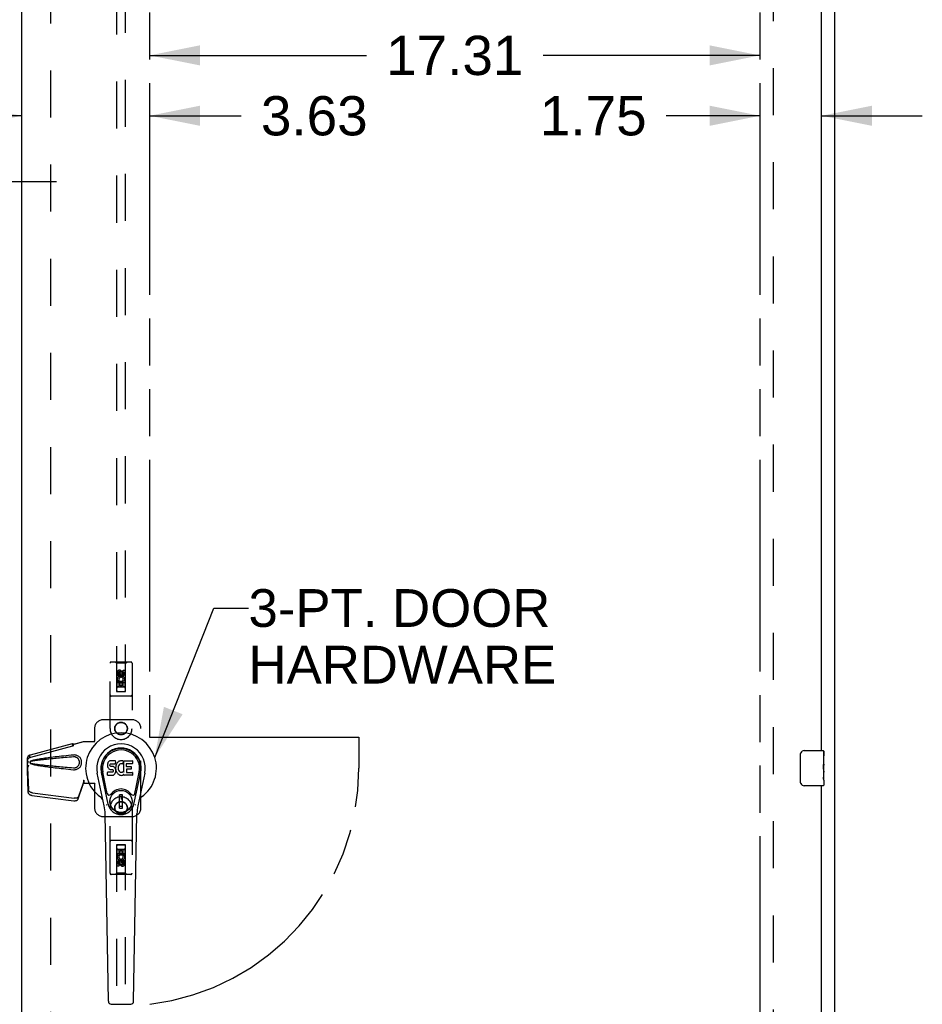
# Model space of a CAD drawing. Header units: inches. Extents: x 0 to 243, y 0 to 157.
# Tile 10 of 17: x 78 to 104, y 74 to 102. Entities that reach past the tile are written whole.
import ezdxf

# ---------------------------------------------------------------- set-up
doc = ezdxf.new("R2010")
doc.units = ezdxf.units.IN
doc.header["$LTSCALE"] = 13.357143
doc.header["$MEASUREMENT"] = 0
doc.linetypes.add('HIDDEN', pattern=[0.2, 0.1, -0.1])
doc.linetypes.add('PHANTOM', pattern=[0.8, 0.45, -0.05, 0.1, -0.05, 0.1, -0.05])
doc.layers.get('0').update_dxf_attribs({"linetype": 'CONTINUOUS'})
for name, color, linetype in [('02___PRT_ALL_AXES', 7, 'CONTINUOUS'), ('AVAILABLE_DOOR_SPACE', 7, 'CONTINUOUS'), ('DEFAULT_2', 8, 'HIDDEN'), ('DIMENSIONS', 7, 'CONTINUOUS')]:
    doc.layers.add(name, color=color, linetype=linetype)
doc.styles.get("Standard").update_dxf_attribs({"font": 'arial.ttf'})
doc.dimstyles.new('DIMSTYLE_2', dxfattribs={"dimtxt": 1.114286, "dimasz": 1.428571, "dimexe": 0.09, "dimexo": 0.07, "dimgap": 0.039, "dimtad": 0, "dimtih": 1, "dimtoh": 1, "dimzin": 4, "dimdsep": 46, "dimtxsty": 'Standard', "dimblk": '_FILLED', "dimblk1": '_FILLED', "dimblk2": '_FILLED', "dimcen": 0.09, "dimazin": 1, "dimtfac": 1, "dimtdec": 3, "dimtofl": 0, "dimtmove": 0, "dimatfit": 3, "dimldrblk": '_FILLED', "dimfxl": 1, "dimtolj": 1, "dimtzin": 4, "dimarcsym": 0})
doc.dimstyles.get("Standard").update_dxf_attribs({"dimtxt": 1.214286, "dimasz": 1.428571, "dimexe": 0.09, "dimexo": 0.07, "dimgap": 0.09, "dimtad": 0, "dimtih": 1, "dimtoh": 1, "dimdec": 3, "dimzin": 4, "dimdsep": 46, "dimtxsty": 'Standard', "dimblk": '_FILLED', "dimblk1": '_FILLED', "dimblk2": '_FILLED', "dimcen": 0.09, "dimadec": 3, "dimazin": 1, "dimtp": 0.001, "dimtm": 0.001, "dimtfac": 1, "dimtdec": 3, "dimtofl": 0, "dimtmove": 0, "dimatfit": 3, "dimldrblk": '_FILLED', "dimfxl": 1, "dimtolj": 1, "dimtzin": 4, "dimarcsym": 0})

# ---------------------------------------------------------------- blocks, each defined once
blk = doc.blocks.new('_FILLED')
at = {"color": 0, "linetype": 'ByBlock'}
blk.add_solid([(0, 0), (-1, 0.2), (-1, -0.2)], dxfattribs=at)
blk = doc.blocks.new('*D11')
at = {"layer": 'DIMENSIONS', "color": 2, "linetype": 'Continuous'}
for p, q in [((81.598, 100.79), (87.751, 100.79)), ((98.911, 100.79), (92.759, 100.79))]:
    blk.add_line(p, q, dxfattribs=at)
at = {"layer": 'DIMENSIONS', "color": 2, "linetype": 'Continuous', "xscale": 1.4285714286, "yscale": 1.4285714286, "zscale": 1.4285714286, "rotation": 180}
blk.add_blockref('_FILLED', (81.598, 100.79), dxfattribs=at)
at = {"layer": 'DIMENSIONS', "color": 2, "linetype": 'Continuous', "xscale": 1.4285714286, "yscale": 1.4285714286, "zscale": 1.4285714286}
blk.add_blockref('_FILLED', (98.911, 100.79), dxfattribs=at)
at = {"layer": 'DIMENSIONS', "color": 2, "linetype": 'Continuous', "insert": (90.255, 101.347), "char_height": 1.1143, "width": 3.89379, "attachment_point": 2, "line_spacing_factor": 0.9}
blk.add_mtext('17.31', dxfattribs=at)
blk = doc.blocks.new('*D12')
at = {"layer": 'DIMENSIONS', "color": 2, "linetype": 'Continuous'}
for p, q in [((98.911, 99.077), (96.255, 99.077)), ((100.661, 99.077), (103.518, 99.077))]:
    blk.add_line(p, q, dxfattribs=at)
at = {"layer": 'DIMENSIONS', "color": 2, "linetype": 'Continuous', "xscale": 1.4285714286, "yscale": 1.4285714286, "zscale": 1.4285714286}
blk.add_blockref('_FILLED', (98.911, 99.077), dxfattribs=at)
at = {"layer": 'DIMENSIONS', "color": 2, "linetype": 'Continuous', "xscale": 1.4285714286, "yscale": 1.4285714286, "zscale": 1.4285714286, "rotation": 180}
blk.add_blockref('_FILLED', (100.661, 99.077), dxfattribs=at)
at = {"layer": 'DIMENSIONS', "color": 2, "linetype": 'Continuous', "insert": (95.698, 99.634), "char_height": 1.1143, "width": 3.02804, "attachment_point": 3, "line_spacing_factor": 0.9}
blk.add_mtext('1.75', dxfattribs=at)
blk = doc.blocks.new('*D13')
at = {"layer": 'DIMENSIONS', "color": 2, "linetype": 'Continuous'}
for p, q in [((77.973, 99.077), (75.116, 99.077)), ((81.598, 99.077), (84.197, 99.077))]:
    blk.add_line(p, q, dxfattribs=at)
at = {"layer": 'DIMENSIONS', "color": 2, "linetype": 'Continuous', "xscale": 1.4285714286, "yscale": 1.4285714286, "zscale": 1.4285714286}
blk.add_blockref('_FILLED', (77.973, 99.077), dxfattribs=at)
at = {"layer": 'DIMENSIONS', "color": 2, "linetype": 'Continuous', "xscale": 1.4285714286, "yscale": 1.4285714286, "zscale": 1.4285714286, "rotation": 180}
blk.add_blockref('_FILLED', (81.598, 99.077), dxfattribs=at)
at = {"layer": 'DIMENSIONS', "color": 2, "linetype": 'Continuous', "insert": (84.754, 99.634), "char_height": 1.1143, "width": 3.02804, "attachment_point": 1, "line_spacing_factor": 0.9}
blk.add_mtext('3.63', dxfattribs=at)
blk = doc.blocks.new('*D14')
at = {"layer": 'DIMENSIONS', "color": 2, "linetype": 'Continuous'}
for p, q in [((72.473, 97.211), (70.157, 97.211)), ((76.098, 97.211), (78.956, 97.211))]:
    blk.add_line(p, q, dxfattribs=at)
at = {"layer": 'DIMENSIONS', "color": 2, "linetype": 'Continuous', "xscale": 1.4285714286, "yscale": 1.4285714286, "zscale": 1.4285714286}
blk.add_blockref('_FILLED', (72.473, 97.211), dxfattribs=at)
at = {"layer": 'DIMENSIONS', "color": 2, "linetype": 'Continuous', "xscale": 1.4285714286, "yscale": 1.4285714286, "zscale": 1.4285714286, "rotation": 180}
blk.add_blockref('_FILLED', (76.098, 97.211), dxfattribs=at)
at = {"layer": 'DIMENSIONS', "color": 2, "linetype": 'Continuous', "insert": (69.6, 97.768), "char_height": 1.1143, "width": 3.02804, "attachment_point": 3, "line_spacing_factor": 0.9}
blk.add_mtext('3.63', dxfattribs=at)

msp = doc.modelspace()

# ---------------------------------------------------------------- linework, layer by layer
at = {"color": 3, "linetype": 'Continuous'}
for p, q in [((101.036, 42.668), (101.036, 114.46)), ((77.973, 49.418), (77.973, 111.71)), ((100.661, 81.064), (100.661, 106.314)), ((100.661, 54.814), (100.661, 80.064))]:
    msp.add_line(p, q, dxfattribs=at)
at = {"color": 7, "linetype": 'Continuous'}
for p, q in [((100.166, 81.064), (100.706, 81.064)), ((100.721, 81.049), (100.721, 80.91)), ((80.438, 80.752), (80.43, 80.744)), ((80.448, 80.758), (80.438, 80.752)), ((80.469, 80.768), (80.448, 80.758)), ((80.493, 80.775), (80.469, 80.768)), ((80.632, 80.775), (80.493, 80.775)), ((80.634, 80.733), (80.632, 80.775)), ((80.728, 80.758), (80.71, 80.745)), ((80.749, 80.767), (80.728, 80.758)), ((80.771, 80.772), (80.749, 80.767)), ((80.793, 80.774), (80.771, 80.772)), ((80.815, 80.773), (80.793, 80.774)), ((80.826, 80.772), (80.815, 80.773)), ((80.837, 80.768), (80.826, 80.772)), ((80.857, 80.751), (80.831, 80.683)), ((80.856, 80.756), (80.837, 80.768)), ((80.866, 80.773), (81.103, 80.773)), ((80.866, 80.448), (80.866, 80.773)), ((81.107, 80.769), (81.107, 80.694)), ((100.066, 80.164), (100.066, 80.964)), ((80.402, 80.678), (80.4, 80.655)), ((80.4, 80.655), (80.401, 80.631)), ((80.401, 80.631), (80.405, 80.607)), ((80.407, 80.702), (80.402, 80.678)), ((80.405, 80.607), (80.413, 80.585)), ((80.416, 80.724), (80.407, 80.702)), ((80.413, 80.585), (80.426, 80.565)), ((80.43, 80.744), (80.416, 80.724)), ((80.426, 80.565), (80.442, 80.547)), ((80.442, 80.547), (80.462, 80.534)), ((80.462, 80.534), (80.473, 80.53)), ((80.471, 80.643), (80.472, 80.658)), ((80.472, 80.635), (80.471, 80.643)), ((80.472, 80.658), (80.474, 80.673)), ((80.474, 80.628), (80.472, 80.635)), ((80.473, 80.53), (80.485, 80.528)), ((80.474, 80.673), (80.477, 80.68)), ((80.478, 80.622), (80.474, 80.628)), ((80.477, 80.68), (80.483, 80.684)), ((80.485, 80.618), (80.478, 80.622)), ((80.483, 80.684), (80.497, 80.689)), ((80.499, 80.614), (80.485, 80.618)), ((80.485, 80.528), (80.532, 80.528)), ((80.497, 80.689), (80.512, 80.69)), ((80.523, 80.614), (80.499, 80.614)), ((80.512, 80.69), (80.625, 80.69)), ((80.547, 80.613), (80.523, 80.614)), ((80.532, 80.528), (80.54, 80.527)), ((80.54, 80.527), (80.547, 80.525)), ((80.57, 80.608), (80.547, 80.613)), ((80.547, 80.525), (80.553, 80.52)), ((80.553, 80.52), (80.558, 80.514)), ((80.563, 80.471), (80.554, 80.459)), ((80.558, 80.514), (80.564, 80.5)), ((80.566, 80.478), (80.563, 80.471)), ((80.564, 80.5), (80.567, 80.485)), ((80.567, 80.485), (80.566, 80.478)), ((80.581, 80.603), (80.57, 80.608)), ((80.591, 80.596), (80.581, 80.603)), ((80.608, 80.58), (80.591, 80.596)), ((80.622, 80.56), (80.608, 80.58)), ((80.631, 80.537), (80.622, 80.56)), ((80.625, 80.69), (80.63, 80.691)), ((80.63, 80.691), (80.632, 80.696)), ((80.637, 80.514), (80.631, 80.537)), ((80.632, 80.696), (80.633, 80.709)), ((80.637, 80.611), (80.632, 80.567)), ((80.632, 80.567), (80.633, 80.545)), ((80.633, 80.709), (80.634, 80.733)), ((80.633, 80.545), (80.636, 80.523)), ((80.636, 80.523), (80.641, 80.501)), ((80.641, 80.633), (80.637, 80.611)), ((80.64, 80.49), (80.637, 80.514)), ((80.638, 80.466), (80.64, 80.49)), ((80.647, 80.655), (80.641, 80.633)), ((80.641, 80.501), (80.648, 80.48)), ((80.655, 80.675), (80.647, 80.655)), ((80.648, 80.48), (80.669, 80.44)), ((80.666, 80.695), (80.655, 80.675)), ((80.679, 80.713), (80.666, 80.695)), ((80.694, 80.73), (80.679, 80.713)), ((80.71, 80.745), (80.694, 80.73)), ((80.702, 80.583), (80.701, 80.556)), ((80.701, 80.556), (80.703, 80.543)), ((80.705, 80.609), (80.702, 80.583)), ((80.703, 80.543), (80.706, 80.53)), ((80.709, 80.622), (80.705, 80.609)), ((80.706, 80.53), (80.716, 80.505)), ((80.715, 80.634), (80.709, 80.622)), ((80.729, 80.657), (80.715, 80.634)), ((80.716, 80.505), (80.729, 80.482)), ((80.737, 80.667), (80.729, 80.657)), ((80.729, 80.482), (80.738, 80.472)), ((80.748, 80.675), (80.737, 80.667)), ((80.738, 80.472), (80.748, 80.463)), ((80.773, 80.685), (80.748, 80.675)), ((80.786, 80.689), (80.773, 80.685)), ((80.799, 80.689), (80.786, 80.689)), ((80.812, 80.685), (80.799, 80.689)), ((80.825, 80.681), (80.812, 80.685)), ((80.936, 80.686), (80.936, 80.618)), ((80.937, 80.527), (80.937, 80.449)), ((81.103, 80.69), (80.94, 80.69)), ((80.94, 80.614), (81.072, 80.614)), ((81.072, 80.532), (80.942, 80.532)), ((81.076, 80.609), (81.076, 80.536)), ((100.721, 80.679), (100.721, 80.648)), ((100.721, 80.482), (100.721, 80.449)), ((80.309, 79.494), (80.112, 80.42)), ((80.42, 79.541), (80.228, 80.445)), ((80.276, 80.219), (80.232, 80.446)), ((80.343, 80.072), (80.269, 80.453)), ((80.402, 80.369), (80.402, 80.444)), ((80.466, 80.449), (80.407, 80.448)), ((80.407, 80.364), (80.551, 80.364)), ((80.527, 80.449), (80.466, 80.449)), ((80.542, 80.45), (80.527, 80.449)), ((80.549, 80.454), (80.542, 80.45)), ((80.554, 80.459), (80.549, 80.454)), ((80.551, 80.364), (80.563, 80.366)), ((80.563, 80.366), (80.574, 80.37)), ((80.574, 80.37), (80.594, 80.383)), ((80.594, 80.383), (80.611, 80.4)), ((80.611, 80.4), (80.618, 80.41)), ((80.618, 80.41), (80.623, 80.421)), ((80.623, 80.421), (80.632, 80.443)), ((80.632, 80.443), (80.638, 80.466)), ((80.669, 80.44), (80.682, 80.422)), ((80.682, 80.422), (80.696, 80.405)), ((80.696, 80.405), (80.713, 80.39)), ((80.713, 80.39), (80.73, 80.377)), ((80.73, 80.377), (80.74, 80.372)), ((80.74, 80.372), (80.751, 80.368)), ((80.748, 80.463), (80.759, 80.455)), ((80.751, 80.368), (80.773, 80.362)), ((80.759, 80.455), (80.772, 80.451)), ((80.772, 80.451), (80.785, 80.448)), ((80.773, 80.362), (80.794, 80.36)), ((80.785, 80.448), (80.798, 80.448)), ((80.794, 80.36), (80.817, 80.363)), ((80.798, 80.448), (80.811, 80.45)), ((80.811, 80.45), (80.824, 80.454)), ((80.817, 80.363), (80.838, 80.37)), ((80.824, 80.454), (80.836, 80.459)), ((80.836, 80.459), (80.847, 80.467)), ((80.838, 80.37), (80.857, 80.381)), ((80.854, 80.466), (80.866, 80.448)), ((80.868, 80.381), (80.857, 80.381)), ((80.857, 80.381), (80.857, 80.381)), ((80.868, 80.368), (80.868, 80.381)), ((81.103, 80.364), (80.872, 80.364)), ((80.942, 80.445), (81.103, 80.445)), ((81.108, 80.441), (81.108, 80.368)), ((81.152, 79.541), (81.344, 80.445)), ((81.229, 80.072), (81.303, 80.453)), ((81.46, 80.42), (81.262, 79.494)), ((81.296, 80.219), (81.34, 80.446)), ((100.721, 80.225), (100.721, 80.079)), ((80.391, 79.847), (80.343, 80.072)), ((81.181, 79.847), (81.229, 80.072)), ((100.706, 80.064), (100.166, 80.064)), ((80.831, 79.806), (80.741, 79.806)), ((80.741, 79.432), (80.741, 79.806)), ((80.741, 79.767), (80.831, 79.767)), ((80.792, 79.767), (80.792, 79.688)), ((80.831, 79.688), (80.792, 79.688)), ((80.831, 79.432), (80.831, 79.806)), ((80.831, 79.472), (80.741, 79.472)), ((80.741, 79.432), (80.831, 79.432)), ((80.428, 73.948), (80.335, 79.269)), ((81.144, 73.948), (81.237, 79.269)), ((80.507, 73.871), (81.065, 73.871))]:
    msp.add_line(p, q, dxfattribs=at)
for points in [[(100.066, 80.964), (100.066, 80.97), (100.067, 80.976), (100.068, 80.983), (100.069, 80.989), (100.071, 80.994), (100.073, 81)], [(100.073, 80.128), (100.071, 80.133), (100.069, 80.139), (100.068, 80.145), (100.067, 80.151), (100.066, 80.158), (100.066, 80.164)], [(80.388, 79.511), (80.386, 79.517), (80.384, 79.522), (80.383, 79.528), (80.382, 79.533)], [(81.19, 79.533), (81.189, 79.528), (81.188, 79.522), (81.186, 79.517), (81.184, 79.511)]]:
    msp.add_lwpolyline(points, dxfattribs=at)
for radius in [0.317, 0.313]:
    msp.add_circle((80.786, 79.619), radius, dxfattribs=at)
for centre, radius, start, end in [((80.786, 80.564), 1.004, 305.5066, 234.4934), ((80.786, 80.564), 0.689, 347.9703, 192.0297), ((80.786, 80.564), 0.571, 347.9703, 192.0297), ((80.786, 80.554), 0.527, 348.9402, 191.0594), ((100.166, 80.964), 0.1, 90, 158.7946), ((100.706, 81.049), 0.015, 0, 90), ((80.853, 80.753), 0.00448, 339.0016, 51.8729), ((81.103, 80.769), 0.00448, 0, 90), ((80.827, 80.685), 0.00448, 246.1578, 339.0016), ((80.94, 80.686), 0.00448, 90, 180), ((80.94, 80.618), 0.00448, 180, 270), ((80.942, 80.527), 0.00448, 90, 180), ((81.072, 80.609), 0.00448, 0, 90), ((81.072, 80.536), 0.00448, 270, 360), ((81.103, 80.694), 0.00448, 270, 360), ((80.407, 80.444), 0.00448, 90, 180.0119), ((80.407, 80.369), 0.00483, 180, 270), ((80.85, 80.463), 0.00448, 34.0893, 127.3444), ((80.872, 80.368), 0.00448, 180, 270), ((80.942, 80.449), 0.00448, 180, 270), ((81.103, 80.441), 0.00448, 0, 90), ((81.103, 80.368), 0.00448, 270, 360), ((80.786, 79.619), 0.354, 35.4237, 144.5763), ((100.166, 80.164), 0.1, 201.1999, 270), ((100.706, 80.079), 0.015, 270, 360), ((80.089, 79.586), 0.197, 12.0297, 54.4934), ((80.449, 79.859), 0.0591, 192.0297, 324.5763), ((81.123, 79.859), 0.0591, 215.4237, 347.9703), ((81.483, 79.586), 0.197, 125.5066, 167.9703), ((79.154, 79.248), 1.181, 1, 12.0297), ((80.786, 79.619), 0.374, 192.0297, 347.9703), ((82.418, 79.248), 1.181, 167.9703, 179), ((80.507, 73.95), 0.0787, 181, 270), ((81.065, 73.95), 0.0787, 270, 359)]:
    msp.add_arc(centre, radius, start, end, dxfattribs=at)
msp.add_ellipse((80.786, 80.554), major_axis=(0, 0.565), ratio=0.999848, start_param=-1.76365, end_param=1.76365, dxfattribs=at)
at = {"layer": '02___PRT_ALL_AXES', "color": 8, "linetype": 'HIDDEN'}
for p, q in [((80.679, 83.187), (80.679, 83.279)), ((80.722, 83.279), (80.722, 83.187)), ((80.766, 83.251), (80.766, 83.279)), ((80.807, 83.293), (80.807, 83.247)), ((80.85, 83.343), (80.893, 83.343)), ((80.85, 83.251), (80.85, 83.343)), ((80.893, 83.343), (80.893, 83.251)), ((80.722, 83.187), (80.679, 83.187)), ((80.679, 83.03), (80.857, 83.03)), ((80.679, 82.874), (80.679, 83.03)), ((80.727, 83.055), (80.688, 83.038)), ((80.764, 82.988), (80.722, 82.988)), ((80.722, 82.988), (80.722, 82.874)), ((80.764, 82.896), (80.764, 82.988)), ((80.85, 82.988), (80.807, 82.988)), ((80.807, 82.988), (80.807, 82.896)), ((80.857, 83.03), (80.838, 83.043)), ((80.85, 82.874), (80.85, 82.988)), ((80.882, 83.034), (80.88, 83.03)), ((80.88, 83.03), (80.893, 83.03)), ((80.893, 83.03), (80.893, 82.874)), ((80.722, 82.874), (80.679, 82.874)), ((80.807, 82.896), (80.764, 82.896)), ((80.893, 82.874), (80.85, 82.874)), ((80.679, 78.254), (80.722, 78.254)), ((80.679, 78.097), (80.679, 78.254)), ((80.722, 78.254), (80.722, 78.14)), ((80.85, 78.254), (80.893, 78.254)), ((80.85, 78.14), (80.85, 78.254)), ((80.893, 78.254), (80.893, 78.097)), ((80.692, 78.097), (80.679, 78.097)), ((80.69, 78.094), (80.692, 78.097)), ((80.893, 78.097), (80.715, 78.097)), ((80.715, 78.097), (80.734, 78.084)), ((80.722, 78.14), (80.765, 78.14)), ((80.765, 78.232), (80.808, 78.232)), ((80.765, 78.14), (80.765, 78.232)), ((80.808, 78.232), (80.808, 78.14)), ((80.808, 78.14), (80.85, 78.14)), ((80.845, 78.073), (80.884, 78.09)), ((80.679, 77.785), (80.679, 77.877)), ((80.722, 77.785), (80.679, 77.785)), ((80.722, 77.877), (80.722, 77.785)), ((80.765, 77.835), (80.765, 77.881)), ((80.806, 77.877), (80.806, 77.849)), ((80.85, 77.941), (80.893, 77.941)), ((80.85, 77.849), (80.85, 77.941)), ((80.893, 77.941), (80.893, 77.849))]:
    msp.add_line(p, q, dxfattribs=at)
at = {"layer": '02___PRT_ALL_AXES', "color": 7, "linetype": 'Continuous'}
for p, q in [((100.721, 80.485), (100.721, 81.049)), ((100.721, 80.91), (100.714, 80.91)), ((100.714, 80.91), (100.714, 80.679)), ((100.721, 80.742), (100.714, 80.742)), ((100.721, 80.679), (100.714, 80.679)), ((100.721, 80.643), (100.715, 80.643)), ((100.719, 80.512), (100.721, 80.512)), ((100.721, 80.225), (100.721, 80.482)), ((100.721, 80.449), (100.714, 80.449)), ((100.714, 80.449), (100.714, 80.312)), ((100.715, 80.281), (100.721, 80.281)), ((100.721, 80.225), (100.721, 80.079))]:
    msp.add_line(p, q, dxfattribs=at)
for points in [[(100.72, 80.51), (100.717, 80.543), (100.716, 80.555), (100.715, 80.568), (100.715, 80.58), (100.714, 80.593), (100.714, 80.606), (100.714, 80.619), (100.715, 80.632), (100.715, 80.644), (100.716, 80.656), (100.717, 80.668)], [(100.721, 80.482), (100.721, 80.491), (100.72, 80.5), (100.72, 80.51)], [(100.716, 80.276), (100.715, 80.285), (100.714, 80.294), (100.714, 80.303), (100.714, 80.312)], [(100.718, 80.252), (100.717, 80.259), (100.716, 80.267), (100.716, 80.276)], [(100.721, 80.225), (100.721, 80.228), (100.72, 80.233), (100.72, 80.238), (100.718, 80.252)]]:
    msp.add_lwpolyline(points, dxfattribs=at)
at = {"layer": '02___PRT_ALL_AXES', "color": 8, "linetype": 'HIDDEN'}
for centre, radius in [((80.786, 83.236), 0.085), ((80.786, 81.689), 0.172), ((80.786, 79.439), 0.172), ((80.786, 77.891), 0.085)]:
    msp.add_circle(centre, radius, dxfattribs=at)
for centre, radius, start, end in [((80.744, 83.279), 0.0644, 12.2995, 180.0775), ((80.744, 83.279), 0.0219, 359.9011, 180), ((80.786, 83.08), 0.107, 334.2636, 203.4027), ((80.786, 83.08), 0.0639, 324.8895, 203.4026), ((80.829, 83.251), 0.0635, 180, 360), ((80.828, 83.251), 0.0219, 190.307, 360), ((80.786, 78.048), 0.107, 154.2636, 23.4027), ((80.786, 78.048), 0.0639, 144.8895, 23.4026), ((80.743, 77.877), 0.0635, 0, 180), ((80.744, 77.877), 0.0219, 10.307, 180), ((80.828, 77.849), 0.0644, 192.2995, 0.0775), ((80.828, 77.849), 0.0219, 179.9011, 360)]:
    msp.add_arc(centre, radius, start, end, dxfattribs=at)
at = {"layer": '02___PRT_ALL_AXES', "color": 7, "linetype": 'Continuous'}
msp.add_ellipse((100.458, 80.648), major_axis=(0.263, 0), ratio=0.432808, start_param=0, end_param=0.179988, dxfattribs=at)
at = {"layer": 'AVAILABLE_DOOR_SPACE', "color": 4, "linetype": 'PHANTOM'}
for p, q in [((81.598, 110.689), (81.598, 81.439)), ((98.911, 110.689), (98.911, 50.439)), ((81.598, 81.439), (87.536, 81.439)), ((87.536, 81.439), (87.536, 80.564))]:
    msp.add_line(p, q, dxfattribs=at)
msp.add_arc((80.786, 80.564), 6.75, 276.9135, 360, dxfattribs=at)
at = {"layer": 'DEFAULT_2', "color": 8, "linetype": 'HIDDEN'}
for p, q in [((78.786, 111.049), (78.786, 50.079)), ((99.286, 111.116), (99.286, 50.012)), ((80.661, 110.736), (80.661, 82.735)), ((80.911, 82.735), (80.911, 110.736)), ((80.473, 81.689), (80.473, 83.546)), ((81.068, 83.576), (80.503, 83.576)), ((80.656, 83.546), (80.626, 83.576)), ((80.656, 83.546), (80.659, 82.736)), ((80.916, 83.546), (80.656, 83.546)), ((80.912, 82.736), (80.916, 83.546)), ((80.916, 83.546), (80.946, 83.576)), ((81.098, 83.546), (81.098, 81.689)), ((80.786, 83.308), (80.723, 83.272)), ((80.723, 83.272), (80.723, 83.2)), ((80.723, 83.272), (80.733, 83.266)), ((80.786, 83.297), (80.733, 83.266)), ((80.733, 83.266), (80.733, 83.206)), ((80.786, 83.308), (80.786, 83.297)), ((80.848, 83.272), (80.786, 83.308)), ((80.838, 83.266), (80.786, 83.297)), ((80.848, 83.272), (80.838, 83.266)), ((80.838, 83.206), (80.838, 83.266)), ((80.848, 83.2), (80.848, 83.272)), ((80.914, 82.986), (80.658, 82.986)), ((80.723, 83.2), (80.733, 83.206)), ((80.723, 83.2), (80.786, 83.164)), ((80.733, 83.206), (80.786, 83.176)), ((80.786, 83.176), (80.838, 83.206)), ((80.786, 83.164), (80.848, 83.2)), ((80.786, 83.164), (80.786, 83.176)), ((80.848, 83.2), (80.838, 83.206)), ((80.659, 82.736), (80.912, 82.736)), ((80.661, 82.738), (80.911, 82.738)), ((80.661, 82.735), (80.911, 82.735)), ((80.871, 82.861), (80.701, 82.861)), ((81.068, 82.611), (80.503, 82.611)), ((81.098, 81.939), (80.286, 81.939)), ((80.036, 81.689), (80.036, 81.336)), ((81.348, 79.439), (81.348, 81.689)), ((79.446, 81.246), (79.718, 81.319)), ((79.454, 81.246), (79.726, 81.319)), ((79.718, 81.319), (80.039, 81.319)), ((80.032, 81.319), (80.036, 81.336)), ((80.039, 81.319), (80.036, 81.336)), ((78.216, 80.946), (79.406, 81.266)), ((78.229, 80.875), (79.42, 81.195)), ((79.407, 81.263), (79.406, 81.266)), ((79.42, 81.195), (79.406, 81.266)), ((79.407, 81.263), (79.421, 81.192)), ((79.421, 81.192), (79.42, 81.195)), ((79.454, 81.246), (79.446, 81.246)), ((78.128, 80.768), (78.13, 80.789)), ((78.128, 80.566), (78.128, 80.768)), ((78.134, 80.768), (78.128, 80.768)), ((78.135, 80.766), (78.135, 80.765)), ((78.135, 80.765), (78.135, 80.764)), ((78.135, 80.764), (78.135, 80.762)), ((78.135, 80.762), (78.136, 80.75)), ((78.136, 80.75), (78.138, 80.732)), ((78.147, 80.742), (78.151, 80.754)), ((78.151, 80.754), (78.156, 80.773)), ((78.182, 80.934), (78.196, 80.863)), ((79.465, 80.938), (79.442, 80.937)), ((78.137, 80.578), (78.123, 80.507)), ((78.124, 80.516), (78.123, 80.507)), ((78.123, 80.507), (78.142, 79.891)), ((78.134, 80.594), (78.126, 80.537)), ((78.15, 80.648), (78.128, 80.566)), ((78.128, 80.566), (78.134, 80.566)), ((78.137, 80.578), (78.156, 79.962)), ((78.138, 80.732), (78.139, 80.72)), ((78.139, 80.72), (78.139, 80.71)), ((78.158, 80.648), (78.156, 80.641)), ((79.718, 80.226), (79.726, 80.226)), ((79.718, 80.226), (79.718, 80.216)), ((79.718, 80.226), (79.718, 80.139)), ((79.718, 80.216), (79.718, 80.186)), ((79.726, 80.226), (79.726, 80.139)), ((79.574, 79.697), (79.706, 80.081)), ((79.588, 79.768), (79.719, 80.152)), ((79.706, 80.081), (79.719, 80.152)), ((79.715, 80.147), (79.706, 80.081)), ((79.718, 80.139), (80.039, 80.139)), ((79.719, 80.168), (79.719, 80.162)), ((80.032, 80.139), (80.036, 80.122)), ((80.039, 80.139), (80.036, 80.122)), ((80.036, 80.122), (80.036, 79.439)), ((78.26, 79.792), (79.447, 79.64)), ((78.273, 79.863), (79.461, 79.711)), ((80.473, 77.581), (80.473, 79.439)), ((81.098, 79.439), (81.098, 77.581)), ((80.286, 79.189), (81.098, 79.189)), ((81.068, 78.516), (80.503, 78.516)), ((80.659, 78.391), (80.656, 77.581)), ((80.659, 78.391), (80.912, 78.391)), ((80.911, 78.393), (80.661, 78.393)), ((80.661, 78.393), (80.661, 50.391)), ((80.911, 78.39), (80.661, 78.39)), ((80.701, 78.266), (80.871, 78.266)), ((80.911, 50.391), (80.911, 78.393)), ((80.916, 77.581), (80.912, 78.391)), ((80.658, 78.141), (80.914, 78.141)), ((80.786, 77.964), (80.723, 77.928)), ((80.848, 77.928), (80.786, 77.964)), ((80.786, 77.964), (80.786, 77.952)), ((80.723, 77.928), (80.733, 77.922)), ((80.723, 77.928), (80.723, 77.856)), ((80.723, 77.856), (80.733, 77.861)), ((80.723, 77.856), (80.786, 77.82)), ((80.786, 77.952), (80.733, 77.922)), ((80.733, 77.922), (80.733, 77.861)), ((80.733, 77.861), (80.786, 77.831)), ((80.838, 77.922), (80.786, 77.952)), ((80.786, 77.831), (80.838, 77.861)), ((80.786, 77.82), (80.848, 77.856)), ((80.786, 77.82), (80.786, 77.831)), ((80.848, 77.928), (80.838, 77.922)), ((80.838, 77.861), (80.838, 77.922)), ((80.848, 77.856), (80.838, 77.861)), ((80.848, 77.856), (80.848, 77.928)), ((81.068, 77.551), (80.503, 77.551)), ((80.656, 77.581), (80.626, 77.551)), ((80.916, 77.581), (80.656, 77.581)), ((80.916, 77.581), (80.946, 77.551))]:
    msp.add_line(p, q, dxfattribs=at)
for points in [[(79.407, 81.263), (79.411, 81.26), (79.414, 81.259), (79.417, 81.257), (79.42, 81.256), (79.422, 81.255), (79.425, 81.254), (79.427, 81.254), (79.43, 81.253)], [(79.421, 81.192), (79.423, 81.193), (79.426, 81.195), (79.428, 81.197), (79.43, 81.199), (79.432, 81.202), (79.433, 81.204), (79.434, 81.207), (79.436, 81.21), (79.437, 81.213), (79.438, 81.216), (79.438, 81.22), (79.439, 81.223), (79.44, 81.227), (79.441, 81.231), (79.442, 81.235), (79.443, 81.239)], [(79.43, 81.253), (79.435, 81.252), (79.437, 81.251), (79.44, 81.25), (79.443, 81.249), (79.447, 81.248), (79.45, 81.247), (79.454, 81.246)], [(79.443, 81.239), (79.445, 81.242), (79.446, 81.246)], [(79.443, 81.239), (79.444, 81.241), (79.445, 81.243), (79.447, 81.245), (79.449, 81.246), (79.451, 81.246)], [(78.13, 80.789), (78.131, 80.796), (78.134, 80.804), (78.137, 80.813), (78.142, 80.821), (78.148, 80.829), (78.155, 80.836), (78.163, 80.843), (78.173, 80.85), (78.184, 80.857), (78.196, 80.863)], [(78.132, 80.826), (78.132, 80.82), (78.132, 80.812), (78.131, 80.805), (78.131, 80.799), (78.131, 80.793), (78.13, 80.789)], [(78.132, 80.826), (78.132, 80.841), (78.134, 80.857), (78.138, 80.872), (78.142, 80.886), (78.148, 80.898), (78.156, 80.909), (78.164, 80.919), (78.173, 80.927), (78.182, 80.934)], [(78.133, 80.807), (78.132, 80.824), (78.132, 80.826)], [(78.139, 80.71), (78.139, 80.726), (78.138, 80.742), (78.137, 80.758), (78.135, 80.775), (78.134, 80.791), (78.133, 80.807)], [(78.134, 80.768), (78.134, 80.767), (78.134, 80.767), (78.135, 80.767), (78.135, 80.767), (78.135, 80.766)], [(78.182, 80.934), (78.19, 80.937), (78.199, 80.941), (78.207, 80.944), (78.216, 80.946)], [(78.196, 80.863), (78.204, 80.866), (78.212, 80.87), (78.22, 80.873), (78.229, 80.875)], [(78.224, 80.764), (78.218, 80.761), (78.213, 80.757), (78.208, 80.752), (78.204, 80.747), (78.202, 80.741), (78.2, 80.735), (78.2, 80.729), (78.2, 80.723), (78.202, 80.717), (78.204, 80.711), (78.208, 80.706), (78.212, 80.701), (78.218, 80.697), (78.224, 80.694)], [(78.224, 80.753), (78.219, 80.751), (78.214, 80.749), (78.21, 80.746), (78.207, 80.742), (78.205, 80.738), (78.204, 80.733), (78.203, 80.729), (78.204, 80.724), (78.205, 80.72), (78.207, 80.716), (78.211, 80.712), (78.214, 80.709), (78.219, 80.707), (78.224, 80.705)], [(79.442, 80.937), (79.367, 80.929), (79.295, 80.922), (79.226, 80.915), (79.159, 80.908), (79.095, 80.901), (79.034, 80.894), (78.975, 80.888), (78.919, 80.881), (78.864, 80.875), (78.812, 80.869), (78.763, 80.862), (78.715, 80.856), (78.669, 80.85), (78.625, 80.844), (78.583, 80.838), (78.542, 80.832), (78.503, 80.826), (78.466, 80.82), (78.431, 80.814), (78.397, 80.808), (78.364, 80.801), (78.333, 80.795), (78.304, 80.788), (78.275, 80.781), (78.249, 80.773), (78.224, 80.764)], [(79.442, 80.883), (79.379, 80.878), (79.317, 80.873), (79.258, 80.868), (79.202, 80.863), (79.147, 80.858), (79.094, 80.854), (79.043, 80.849), (78.994, 80.845), (78.947, 80.841), (78.902, 80.836), (78.859, 80.832), (78.818, 80.828), (78.779, 80.825), (78.741, 80.821), (78.705, 80.817), (78.671, 80.814), (78.638, 80.811), (78.607, 80.807), (78.576, 80.804), (78.547, 80.801), (78.519, 80.798), (78.491, 80.795), (78.464, 80.791), (78.437, 80.788), (78.411, 80.785), (78.384, 80.781), (78.357, 80.777), (78.33, 80.773), (78.303, 80.769), (78.277, 80.764), (78.25, 80.759), (78.224, 80.753)], [(79.442, 80.521), (79.465, 80.52), (79.487, 80.522), (79.51, 80.526), (79.531, 80.532), (79.553, 80.541), (79.572, 80.552), (79.591, 80.565), (79.607, 80.58), (79.622, 80.596), (79.633, 80.612), (79.643, 80.629), (79.651, 80.645), (79.658, 80.662), (79.663, 80.679), (79.666, 80.695), (79.668, 80.712), (79.669, 80.729), (79.668, 80.746), (79.666, 80.762), (79.663, 80.779), (79.658, 80.796), (79.651, 80.813), (79.643, 80.829), (79.634, 80.846), (79.622, 80.862), (79.607, 80.878), (79.591, 80.892), (79.572, 80.906), (79.553, 80.917), (79.531, 80.926), (79.51, 80.932), (79.487, 80.936), (79.465, 80.938)], [(79.442, 80.574), (79.451, 80.574), (79.461, 80.574), (79.47, 80.575), (79.48, 80.576), (79.489, 80.578), (79.498, 80.58), (79.507, 80.583), (79.515, 80.587), (79.524, 80.591), (79.532, 80.595), (79.54, 80.601), (79.549, 80.607), (79.557, 80.614), (79.565, 80.622), (79.573, 80.631), (79.58, 80.641), (79.587, 80.652), (79.592, 80.663), (79.597, 80.674), (79.6, 80.686), (79.603, 80.697), (79.605, 80.707), (79.606, 80.718), (79.606, 80.728), (79.606, 80.739), (79.605, 80.749), (79.603, 80.76), (79.601, 80.771), (79.598, 80.782), (79.593, 80.793), (79.588, 80.804), (79.581, 80.815), (79.574, 80.825), (79.566, 80.835), (79.558, 80.843), (79.55, 80.85), (79.541, 80.856), (79.533, 80.862), (79.525, 80.867), (79.516, 80.871), (79.507, 80.874), (79.498, 80.877), (79.489, 80.88), (79.48, 80.882), (79.47, 80.883), (79.461, 80.884), (79.452, 80.884), (79.442, 80.883)], [(78.126, 80.537), (78.125, 80.532), (78.124, 80.516)], [(78.158, 80.648), (78.152, 80.628), (78.147, 80.609), (78.142, 80.59), (78.136, 80.572), (78.131, 80.554), (78.126, 80.537)], [(78.15, 80.648), (78.147, 80.638), (78.145, 80.629), (78.142, 80.619), (78.139, 80.61), (78.137, 80.602), (78.134, 80.594)], [(78.134, 80.594), (78.135, 80.591), (78.135, 80.588), (78.135, 80.585), (78.136, 80.583), (78.136, 80.58), (78.137, 80.578)], [(78.139, 80.71), (78.141, 80.717), (78.142, 80.723), (78.144, 80.729), (78.146, 80.736), (78.147, 80.742)], [(78.224, 80.705), (78.25, 80.699), (78.276, 80.694), (78.303, 80.689), (78.33, 80.685), (78.357, 80.681), (78.383, 80.677), (78.41, 80.673), (78.437, 80.67), (78.464, 80.667), (78.491, 80.663), (78.518, 80.66), (78.547, 80.657), (78.576, 80.654), (78.606, 80.651), (78.637, 80.647), (78.67, 80.644), (78.704, 80.641), (78.74, 80.637), (78.778, 80.633), (78.817, 80.63), (78.859, 80.626), (78.902, 80.622), (78.947, 80.617), (78.994, 80.613), (79.042, 80.609), (79.093, 80.604), (79.146, 80.6), (79.201, 80.595), (79.258, 80.59), (79.317, 80.585), (79.379, 80.58), (79.442, 80.574)], [(78.224, 80.694), (78.248, 80.685), (78.275, 80.677), (78.302, 80.67), (78.332, 80.663), (78.362, 80.657), (78.395, 80.651), (78.428, 80.644), (78.463, 80.638), (78.5, 80.632), (78.539, 80.626), (78.579, 80.62), (78.621, 80.614), (78.665, 80.608), (78.711, 80.602), (78.758, 80.596), (78.808, 80.59), (78.86, 80.584), (78.915, 80.577), (78.971, 80.571), (79.03, 80.564), (79.092, 80.557), (79.156, 80.55), (79.223, 80.543), (79.293, 80.536), (79.366, 80.529), (79.442, 80.521)], [(79.718, 80.199), (79.718, 80.191), (79.718, 80.178), (79.717, 80.164), (79.715, 80.148), (79.713, 80.13), (79.711, 80.119)], [(79.726, 80.226), (79.723, 80.206), (79.721, 80.186), (79.718, 80.167), (79.715, 80.147)], [(78.273, 79.863), (78.258, 79.866), (78.243, 79.87), (78.228, 79.875), (78.215, 79.882), (78.202, 79.89), (78.191, 79.898), (78.181, 79.908), (78.172, 79.918), (78.165, 79.929), (78.16, 79.94), (78.157, 79.951), (78.156, 79.962)], [(79.718, 80.186), (79.719, 80.177), (79.719, 80.168)], [(79.719, 80.162), (79.719, 80.16), (79.719, 80.157), (79.719, 80.155), (79.719, 80.152)], [(78.142, 79.891), (78.144, 79.88), (78.147, 79.869), (78.152, 79.858), (78.159, 79.847), (78.167, 79.837), (78.177, 79.827), (78.189, 79.819), (78.201, 79.811), (78.215, 79.804), (78.229, 79.799), (78.244, 79.795), (78.26, 79.792)], [(79.447, 79.64), (79.462, 79.639), (79.476, 79.639), (79.489, 79.64), (79.503, 79.642), (79.516, 79.646), (79.528, 79.65), (79.539, 79.656), (79.548, 79.663), (79.557, 79.67), (79.564, 79.679), (79.57, 79.688), (79.574, 79.697)], [(79.588, 79.768), (79.583, 79.759), (79.578, 79.75), (79.57, 79.741), (79.562, 79.734), (79.552, 79.727), (79.541, 79.721), (79.529, 79.717), (79.516, 79.713), (79.503, 79.711), (79.489, 79.71), (79.475, 79.71), (79.461, 79.711)]]:
    msp.add_lwpolyline(points, dxfattribs=at)
for centre, radius in [((80.786, 83.236), 0.0845), ((80.786, 81.689), 0.18), ((80.786, 79.439), 0.18), ((80.786, 77.891), 0.0845)]:
    msp.add_circle(centre, radius, dxfattribs=at)
for centre, radius, start, end in [((80.503, 83.546), 0.03, 90, 180), ((81.068, 83.546), 0.03, 0, 90), ((80.701, 82.821), 0.04, 90, 180), ((80.701, 82.776), 0.04, 180, 270), ((80.871, 82.821), 0.04, 0, 90), ((80.871, 82.776), 0.04, 270, 360), ((80.503, 82.641), 0.03, 180, 270), ((81.068, 82.641), 0.03, 270, 360), ((80.286, 81.689), 0.25, 90, 180), ((81.098, 81.689), 0.25, 0, 90), ((80.786, 81.689), 0.312, 180, 360), ((80.786, 79.439), 0.312, 0, 180), ((80.286, 79.439), 0.25, 180, 270), ((81.098, 79.439), 0.25, 270, 360), ((80.503, 78.486), 0.03, 90, 180), ((81.068, 78.486), 0.03, 0, 90), ((80.701, 78.351), 0.04, 90, 180), ((80.701, 78.306), 0.04, 180, 270), ((80.871, 78.351), 0.04, 0, 90), ((80.871, 78.306), 0.04, 270, 360), ((80.503, 77.581), 0.03, 180, 270), ((81.068, 77.581), 0.03, 270, 360)]:
    msp.add_arc(centre, radius, start, end, dxfattribs=at)
msp.add_ellipse((78.154, 80.641), major_axis=(0.02, 0.0746), ratio=0.018459, start_param=-3.136658, end_param=-1.565862, dxfattribs=at)

# ---------------------------------------------------------------- texts
at = {"layer": 'DIMENSIONS', "color": 2, "linetype": 'Continuous', "insert": (84.402, 85.644), "char_height": 1.0714, "width": 8.71482, "attachment_point": 1, "line_spacing_factor": 0.9}
msp.add_mtext('3-PT. DOOR\\PHARDWARE', dxfattribs=at)

# ---------------------------------------------------------------- dimensions: what is measured, and where the dimension line sits
at = {"layer": 'DIMENSIONS', "color": 2, "linetype": 'Continuous'}
for base, p1, p2, picture, middle in [((76.098459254, 97.211338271), (72.473459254, 81.438944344), (76.098459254, 111.689944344), '*D14', (68.08464944, 97.205126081)), ((100.661, 99.077), (98.911, 110.689), (100.661, 82.271), '*D12', (94.236, 99.071)), ((98.911, 100.79), (81.598, 81.439), (98.911, 50.439), '*D11', (90.194, 100.784))]:
    dim = msp.add_linear_dim(base=base, p1=p1, p2=p2, dimstyle='DIMSTYLE_2', dxfattribs=at)
    dim.commit()
    dim.dimension.update_dxf_attribs({"geometry": picture, "text_midpoint": middle, "dimtype": 160})
dim = msp.add_linear_dim(base=(77.973459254, 99.07725388), p1=(81.598459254, 110.688944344), p2=(77.973459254, 49.437944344), angle=180, dimstyle='DIMSTYLE_2', dxfattribs=at)
dim.commit()
dim.dimension.update_dxf_attribs({"geometry": '*D13', "text_midpoint": (86.26694009, 99.071037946), "dimtype": 160})

# ---------------------------------------------------------------- leaders
at = {"layer": 'DIMENSIONS', "color": 2, "linetype": 'Continuous', "annotation_type": 0, "has_hookline": 1, "hookline_direction": 1, "text_width": 8.531}
msp.add_leader([(81.742, 80.871), (83.421, 85.108), (84.402, 85.108)], dimstyle='Standard', override={"dimtad": 0}, dxfattribs=at)

doc.saveas('drawing.dxf')
